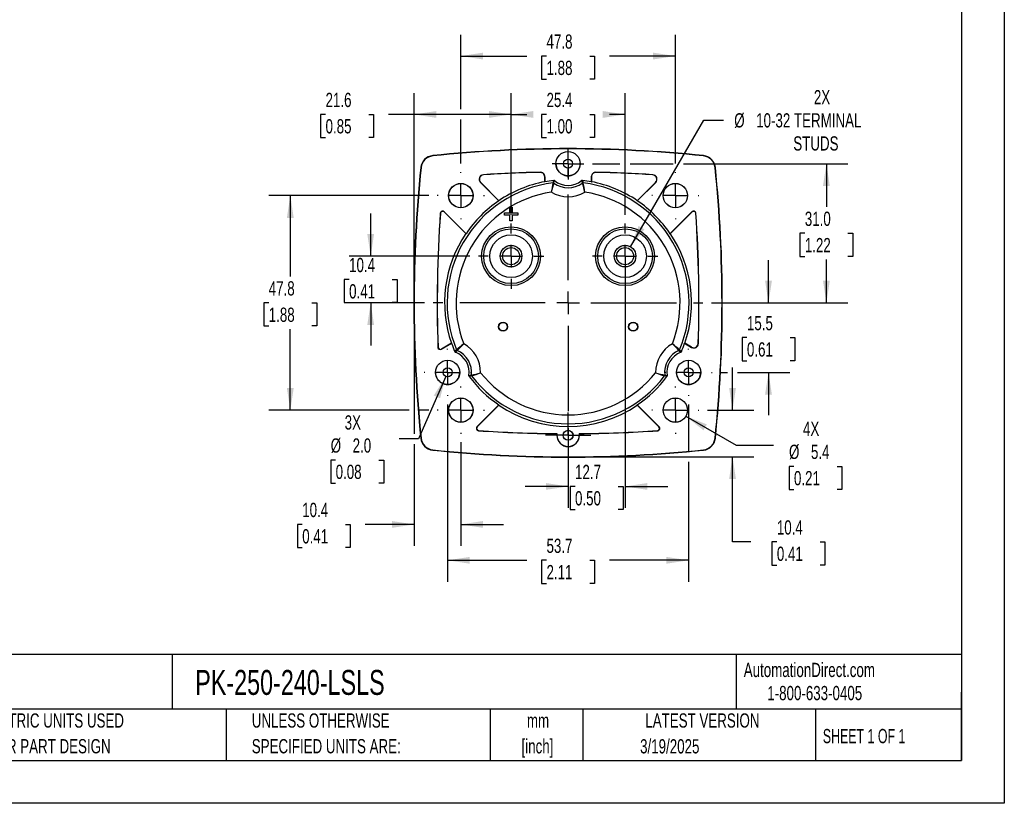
# Model space of a CAD drawing. Header units: millimetres. Extents: x 0 to 419, y 0 to 324.
# Tile 8 of 13: x 200 to 419, y 0 to 175. Entities that reach past the tile are written whole.
import ezdxf

# ---------------------------------------------------------------- set-up
doc = ezdxf.new("R2010")
doc.units = ezdxf.units.MM
doc.header["$LTSCALE"] = 1.5
doc.linetypes.add('CENTERX2', pattern=[20.32, 12.7, -2.54, 2.54, -2.54])
doc.layers.add('CENTER', color=40, linetype='CENTERX2')
doc.layers.add('DIMENSIONS', color=140, linetype='Continuous', lineweight=25)
doc.layers.add('TEXT', color=140, linetype='Continuous', lineweight=25)
doc.styles.add('SLDTEXTSTYLE0', font='TXT', dxfattribs={"width": 0.7})
doc.styles.add('SLDTEXTSTYLE1', font='TXT', dxfattribs={"width": 0.65})
doc.dimstyles.new('SLDDIMSTYLE0', dxfattribs={"dimtxt": 3.237012, "dimasz": 4.953, "dimexe": 0, "dimexo": 0.0625, "dimgap": 0.809253, "dimtad": 0, "dimtih": 1, "dimtoh": 1, "dimrnd": 1e-09, "dimzin": 12, "dimdsep": 46, "dimtxsty": 'SLDTEXTSTYLE0', "dimsah": 1, "dimcen": 0.09, "dimadec": 0, "dimazin": 3, "dimtfac": 1, "dimtofl": 0, "dimtmove": 0, "dimatfit": 3, "dimfxl": 0, "dimfrac": 2, "dimtolj": 1, "dimtzin": 12, "dimarcsym": 0})
doc.dimstyles.new('SLDDIMSTYLE2', dxfattribs={"dimtxt": 3.237012, "dimasz": 4.953, "dimexe": 0, "dimexo": 0.0625, "dimgap": 0.809253, "dimtad": 0, "dimtih": 1, "dimtoh": 1, "dimrnd": 1e-09, "dimzin": 12, "dimdsep": 46, "dimtxsty": 'SLDTEXTSTYLE0', "dimsah": 1, "dimcen": 0.09, "dimadec": 0, "dimazin": 3, "dimtfac": 1, "dimtmove": 0, "dimatfit": 0, "dimfxl": 0, "dimfrac": 2, "dimtolj": 1, "dimtzin": 12, "dimarcsym": 0})
doc.dimstyles.new('SLDDIMSTYLE4', dxfattribs={"dimtxt": 3.237012, "dimasz": 4.953, "dimexe": 0, "dimexo": 0.0625, "dimgap": 0.809253, "dimtad": 0, "dimtih": 1, "dimtoh": 1, "dimrnd": 1e-09, "dimzin": 4, "dimdsep": 46, "dimtxsty": 'SLDTEXTSTYLE0', "dimsah": 1, "dimcen": 0.09, "dimadec": 0, "dimazin": 1, "dimtfac": 1, "dimtofl": 0, "dimtmove": 0, "dimatfit": 3, "dimfxl": 0, "dimfrac": 2, "dimtolj": 1, "dimtzin": 12, "dimarcsym": 0})
doc.dimstyles.new('SLDDIMSTYLE5', dxfattribs={"dimtxt": 3.237012, "dimasz": 4.953, "dimexe": 0, "dimexo": 0.0625, "dimgap": 0.809253, "dimtad": 0, "dimtih": 1, "dimtoh": 1, "dimrnd": 1e-09, "dimzin": 12, "dimdsep": 46, "dimtxsty": 'SLDTEXTSTYLE0', "dimsah": 1, "dimcen": 0, "dimadec": 0, "dimazin": 3, "dimtfac": 1, "dimtofl": 0, "dimtmove": 0, "dimatfit": 3, "dimfxl": 0, "dimfrac": 2, "dimtolj": 1, "dimtzin": 12, "dimarcsym": 0})
doc.dimstyles.new('SLDDIMSTYLE6', dxfattribs={"dimtxt": 3.237012, "dimasz": 4.953, "dimexe": 0, "dimexo": 0.0625, "dimgap": 0.809253, "dimtad": 0, "dimtih": 1, "dimtoh": 1, "dimrnd": 1e-09, "dimzin": 12, "dimdsep": 46, "dimtxsty": 'SLDTEXTSTYLE0', "dimsah": 1, "dimcen": 0, "dimadec": 0, "dimazin": 3, "dimtfac": 1, "dimtofl": 0, "dimtmove": 0, "dimatfit": 3, "dimfxl": 0, "dimfrac": 2, "dimtolj": 1, "dimtzin": 12, "dimarcsym": 0})
doc.dimstyles.new('SLDDIMSTYLE7', dxfattribs={"dimtxt": 3.237012, "dimasz": 4.953, "dimexe": 0, "dimexo": 0.0625, "dimgap": 0.809253, "dimtad": 0, "dimtih": 1, "dimtoh": 1, "dimrnd": 1e-09, "dimzin": 4, "dimdsep": 46, "dimtxsty": 'SLDTEXTSTYLE0', "dimsah": 1, "dimcen": 0, "dimadec": 0, "dimazin": 1, "dimtfac": 1, "dimtofl": 0, "dimtmove": 0, "dimatfit": 3, "dimfxl": 0, "dimfrac": 2, "dimtolj": 1, "dimtzin": 12, "dimarcsym": 0})

# ---------------------------------------------------------------- blocks, each defined once
blk = doc.blocks.new('SW_NOTE_0_1')
at = {"layer": 'TEXT', "color": 0, "linetype": 'CENTERX2', "lineweight": 18, "char_height": 3.175, "attachment_point": 2, "style": 'SLDTEXTSTYLE0'}
for s, insert in [('mm', (4.27, 4.09)), ('[inch]', (4.14, -1.64))]:
    blk.add_mtext(s, dxfattribs=dict(at, insert=insert))
blk = doc.blocks.new('SW_NOTE_0_2')
at = {"layer": 'TEXT', "color": 0, "linetype": 'CENTERX2', "lineweight": 18, "char_height": 3.175, "attachment_point": 1, "style": 'SLDTEXTSTYLE0'}
for s, insert in [('UNLESS OTHERWISE', (0, 4.09)), ('SPECIFIED UNITS ARE:', (0, -1.64))]:
    blk.add_mtext(s, dxfattribs=dict(at, insert=insert))
blk = doc.blocks.new('SW_NOTE_0_6')
at = {"layer": 'TEXT', "color": 0, "linetype": 'CENTERX2', "lineweight": 18, "char_height": 3.175, "attachment_point": 1, "style": 'SLDTEXTSTYLE0'}
for s, insert in [('METRIC UNITS USED', (0, 4.09)), ('FOR PART DESIGN', (0, -1.64))]:
    blk.add_mtext(s, dxfattribs=dict(at, insert=insert))
blk = doc.blocks.new('_D_11')
at = {"layer": 'DIMENSIONS'}
for p, q in [((335.8, 124), (352.11, 152.25)), ((352.11, 152.25), (356.54, 152.25))]:
    blk.add_line(p, q, dxfattribs=at)
blk.add_solid([(335.8, 124), (338.93, 127.91), (337.61, 128.67)], dxfattribs=at)
at = {"layer": 'DIMENSIONS', "char_height": 3.175, "attachment_point": 1, "style": 'SLDTEXTSTYLE0'}
for s, insert in [('2X', (376.67, 158.92)), ('%%c', (358.92, 153.77)), ('10-32 TERMINAL', (363.81, 153.77)), ('STUDS', (372.08, 148.63))]:
    blk.add_mtext(s, dxfattribs=dict(at, insert=insert))
blk = doc.blocks.new('_D_12')
at = {"layer": 'DIMENSIONS'}
for p, q in [((298, 154.64), (298, 171.27)), ((345.8, 142.58), (345.8, 171.27)), ((298, 166.51), (312.7, 166.51)), ((317.09, 166.51), (316, 166.51)), ((316, 166.51), (316, 161.37)), ((326.71, 166.51), (327.79, 166.51)), ((327.79, 166.51), (327.79, 161.37)), ((345.8, 166.51), (331.09, 166.51)), ((316, 161.37), (317.09, 161.37)), ((327.79, 161.37), (326.71, 161.37)), ((298, 142.58), (298, 152.36))]:
    blk.add_line(p, q, dxfattribs=at)
for points in [[(298, 166.51), (302.95, 165.75), (302.95, 167.27)], [(345.8, 166.51), (340.84, 167.27), (340.84, 165.75)]]:
    blk.add_solid(points, dxfattribs=at)
at = {"layer": 'DIMENSIONS', "char_height": 3.175, "attachment_point": 1, "style": 'SLDTEXTSTYLE0'}
for s, insert in [('47.8', (317.09, 171.33)), ('1.88', (317.09, 165.46))]:
    blk.add_mtext(s, dxfattribs=dict(at, insert=insert))
blk = doc.blocks.new('_D_13')
at = {"layer": 'DIMENSIONS'}
for p, q in [((358.54, 87.61), (358.54, 97.14)), ((352.96, 87.61), (363.3, 87.61)), ((323.8, 77.21), (363.3, 77.21)), ((358.54, 58.24), (358.54, 77.21)), ((362.59, 58.24), (358.54, 58.24)), ((368.42, 58.24), (367.33, 58.24)), ((367.33, 58.24), (367.33, 53.09)), ((378.04, 58.24), (379.13, 58.24)), ((379.13, 58.24), (379.13, 53.09)), ((367.33, 53.09), (368.42, 53.09)), ((379.13, 53.09), (378.04, 53.09))]:
    blk.add_line(p, q, dxfattribs=at)
for points in [[(358.54, 87.61), (359.3, 92.57), (357.78, 92.57)], [(358.54, 77.21), (357.78, 72.26), (359.3, 72.26)]]:
    blk.add_solid(points, dxfattribs=at)
at = {"layer": 'DIMENSIONS', "char_height": 3.175, "attachment_point": 1, "style": 'SLDTEXTSTYLE0'}
for s, insert in [('10.4', (368.42, 63.06)), ('0.41', (368.42, 57.19))]:
    blk.add_mtext(s, dxfattribs=dict(at, insert=insert))
blk = doc.blocks.new('_D_14')
at = {"layer": 'DIMENSIONS'}
for p, q in [((287.6, 109.61), (287.6, 82.34)), ((287.6, 80.06), (287.6, 57.38)), ((298, 80.45), (298, 57.38)), ((262.65, 62.14), (261.57, 62.14)), ((261.57, 62.14), (261.57, 57)), ((272.27, 62.14), (273.36, 62.14)), ((273.36, 62.14), (273.36, 57)), ((287.6, 62.14), (276.66, 62.14)), ((298, 62.14), (307.52, 62.14)), ((261.57, 57), (262.65, 57)), ((273.36, 57), (272.27, 57))]:
    blk.add_line(p, q, dxfattribs=at)
for points in [[(287.6, 62.14), (282.64, 62.91), (282.64, 61.38)], [(298, 62.14), (302.95, 61.38), (302.95, 62.91)]]:
    blk.add_solid(points, dxfattribs=at)
at = {"layer": 'DIMENSIONS', "char_height": 3.175, "attachment_point": 1, "style": 'SLDTEXTSTYLE0'}
for s, insert in [('10.4', (262.65, 66.96)), ('0.41', (262.65, 61.09))]:
    blk.add_mtext(s, dxfattribs=dict(at, insert=insert))
blk = doc.blocks.new('_D_15')
at = {"layer": 'DIMENSIONS'}
for p, q in [((334.6, 120.02), (334.6, 65.85)), ((321.9, 79.55), (321.9, 65.85)), ((321.9, 70.61), (312.37, 70.61)), ((323.44, 70.61), (322.35, 70.61)), ((322.35, 70.61), (322.35, 65.47)), ((333.06, 70.61), (334.14, 70.61)), ((334.14, 70.61), (334.14, 65.47)), ((334.6, 70.61), (344.12, 70.61)), ((322.35, 65.47), (323.44, 65.47)), ((334.14, 65.47), (333.06, 65.47))]:
    blk.add_line(p, q, dxfattribs=at)
for points in [[(321.9, 70.61), (316.94, 71.37), (316.94, 69.85)], [(334.6, 70.61), (339.55, 69.85), (339.55, 71.37)]]:
    blk.add_solid(points, dxfattribs=at)
at = {"layer": 'DIMENSIONS', "char_height": 3.175, "attachment_point": 1, "style": 'SLDTEXTSTYLE0'}
for s, insert in [('12.7', (323.44, 75.43)), ('0.50', (323.44, 69.56))]:
    blk.add_mtext(s, dxfattribs=dict(at, insert=insert))
blk = doc.blocks.new('_D_16')
at = {"layer": 'DIMENSIONS'}
for p, q in [((290.83, 135.41), (255.23, 135.41)), ((260, 135.41), (260, 117.38)), ((255.19, 111.51), (254.1, 111.51)), ((254.1, 111.51), (254.1, 106.37)), ((264.81, 111.51), (265.89, 111.51)), ((265.89, 111.51), (265.89, 106.37)), ((254.1, 106.37), (255.19, 106.37)), ((260, 87.61), (260, 105.64)), ((265.89, 106.37), (264.81, 106.37)), ((286.45, 87.61), (255.23, 87.61)), ((290.83, 87.61), (288.74, 87.61))]:
    blk.add_line(p, q, dxfattribs=at)
for points in [[(260, 135.41), (259.23, 130.46), (260.76, 130.46)], [(260, 87.61), (260.76, 92.57), (259.23, 92.57)]]:
    blk.add_solid(points, dxfattribs=at)
at = {"layer": 'DIMENSIONS', "char_height": 3.175, "attachment_point": 1, "style": 'SLDTEXTSTYLE0'}
for s, insert in [('47.8', (255.19, 116.33)), ('1.88', (255.19, 110.46))]:
    blk.add_mtext(s, dxfattribs=dict(at, insert=insert))
blk = doc.blocks.new('_D_17')
at = {"layer": 'DIMENSIONS'}
for p, q in [((327.34, 142.52), (333.45, 142.52)), ((335.74, 142.52), (345.35, 142.52)), ((347.63, 142.52), (384.22, 142.52)), ((379.46, 142.52), (379.46, 132.89)), ((374.65, 127.02), (373.57, 127.02)), ((373.57, 127.02), (373.57, 121.87)), ((384.27, 127.02), (385.36, 127.02)), ((385.36, 127.02), (385.36, 121.87)), ((373.57, 121.87), (374.65, 121.87)), ((379.46, 111.51), (379.46, 121.15)), ((385.36, 121.87), (384.27, 121.87)), ((353.86, 111.51), (384.22, 111.51))]:
    blk.add_line(p, q, dxfattribs=at)
for points in [[(379.46, 142.52), (378.7, 137.57), (380.22, 137.57)], [(379.46, 111.51), (380.22, 116.47), (378.7, 116.47)]]:
    blk.add_solid(points, dxfattribs=at)
at = {"layer": 'DIMENSIONS', "char_height": 3.175, "attachment_point": 1, "style": 'SLDTEXTSTYLE0'}
for s, insert in [('31.0', (374.65, 131.84)), ('1.22', (374.65, 125.97))]:
    blk.add_mtext(s, dxfattribs=dict(at, insert=insert))
blk = doc.blocks.new('_D_18')
at = {"layer": 'DIMENSIONS'}
for p, q in [((366.56, 111.51), (366.56, 121.04)), ((353.86, 111.51), (371.32, 111.51)), ((361.75, 103.77), (360.66, 103.77)), ((360.66, 103.77), (360.66, 98.62)), ((371.37, 103.77), (372.45, 103.77)), ((372.45, 103.77), (372.45, 98.62)), ((360.66, 98.62), (361.75, 98.62)), ((372.45, 98.62), (371.37, 98.62)), ((355.89, 96.02), (357.4, 96.02)), ((359.68, 96.02), (371.32, 96.02)), ((366.56, 96.02), (366.56, 86.5))]:
    blk.add_line(p, q, dxfattribs=at)
for points in [[(366.56, 111.51), (367.32, 116.47), (365.79, 116.47)], [(366.56, 96.02), (365.79, 91.07), (367.32, 91.07)]]:
    blk.add_solid(points, dxfattribs=at)
at = {"layer": 'DIMENSIONS', "char_height": 3.175, "attachment_point": 1, "style": 'SLDTEXTSTYLE0'}
for s, insert in [('15.5', (361.75, 108.59)), ('0.61', (361.75, 102.72))]:
    blk.add_mtext(s, dxfattribs=dict(at, insert=insert))
blk = doc.blocks.new('_D_19')
at = {"layer": 'DIMENSIONS'}
for p, q in [((295.05, 88.88), (295.05, 49.39)), ((348.74, 88.88), (348.74, 78.36)), ((348.74, 76.07), (348.74, 49.39)), ((295.05, 54.15), (312.7, 54.15)), ((317.09, 54.15), (316, 54.15)), ((316, 54.15), (316, 49)), ((326.71, 54.15), (327.79, 54.15)), ((327.79, 54.15), (327.79, 49)), ((348.74, 54.15), (331.09, 54.15)), ((316, 49), (317.09, 49)), ((327.79, 49), (326.71, 49))]:
    blk.add_line(p, q, dxfattribs=at)
for points in [[(295.05, 54.15), (300, 53.39), (300, 54.91)], [(348.74, 54.15), (343.79, 54.91), (343.79, 53.39)]]:
    blk.add_solid(points, dxfattribs=at)
at = {"layer": 'DIMENSIONS', "char_height": 3.175, "attachment_point": 1, "style": 'SLDTEXTSTYLE0'}
for s, insert in [('53.7', (317.09, 58.97)), ('2.11', (317.09, 53.1))]:
    blk.add_mtext(s, dxfattribs=dict(at, insert=insert))
blk = doc.blocks.new('_D_20')
at = {"layer": 'DIMENSIONS'}
for p, q in [((277.91, 121.92), (277.91, 131.45)), ((300, 121.92), (273.15, 121.92)), ((273.1, 116.72), (272.02, 116.72)), ((272.02, 116.72), (272.02, 111.57)), ((282.72, 116.72), (283.81, 116.72)), ((283.81, 116.72), (283.81, 111.57)), ((272.02, 111.57), (273.1, 111.57)), ((289.93, 111.51), (273.15, 111.51)), ((277.91, 111.51), (277.91, 101.99)), ((283.81, 111.57), (282.72, 111.57))]:
    blk.add_line(p, q, dxfattribs=at)
for points in [[(277.91, 121.92), (278.67, 126.88), (277.15, 126.88)], [(277.91, 111.51), (277.15, 106.56), (278.67, 106.56)]]:
    blk.add_solid(points, dxfattribs=at)
at = {"layer": 'DIMENSIONS', "char_height": 3.175, "attachment_point": 1, "style": 'SLDTEXTSTYLE0'}
for s, insert in [('10.4', (273.1, 121.54)), ('0.41', (273.1, 115.67))]:
    blk.add_mtext(s, dxfattribs=dict(at, insert=insert))
blk = doc.blocks.new('_D_21')
at = {"layer": 'DIMENSIONS'}
for p, q in [((309.2, 131.12), (309.2, 158.26)), ((334.6, 131.12), (334.6, 158.26)), ((309.2, 153.5), (312.7, 153.5)), ((317.09, 153.5), (316, 153.5)), ((316, 153.5), (316, 148.35)), ((326.71, 153.5), (327.79, 153.5)), ((327.79, 153.5), (327.79, 148.35)), ((334.6, 153.5), (331.09, 153.5)), ((316, 148.35), (317.09, 148.35)), ((327.79, 148.35), (326.71, 148.35))]:
    blk.add_line(p, q, dxfattribs=at)
for points in [[(309.2, 153.5), (314.15, 152.74), (314.15, 154.26)], [(334.6, 153.5), (329.64, 154.26), (329.64, 152.74)]]:
    blk.add_solid(points, dxfattribs=at)
at = {"layer": 'DIMENSIONS', "char_height": 3.175, "attachment_point": 1, "style": 'SLDTEXTSTYLE0'}
for s, insert in [('25.4', (317.09, 158.32)), ('1.00', (317.09, 152.45))]:
    blk.add_mtext(s, dxfattribs=dict(at, insert=insert))
blk = doc.blocks.new('_D_22')
at = {"layer": 'DIMENSIONS'}
for p, q in [((348.15, 86.25), (359.34, 79.8)), ((359.34, 79.8), (367.67, 79.8)), ((372.23, 75.09), (371.14, 75.09)), ((371.14, 75.09), (371.14, 69.95)), ((381.84, 75.09), (382.93, 75.09)), ((382.93, 75.09), (382.93, 69.95)), ((371.14, 69.95), (372.23, 69.95)), ((382.93, 69.95), (381.84, 69.95))]:
    blk.add_line(p, q, dxfattribs=at)
blk.add_solid([(348.15, 86.25), (352.06, 83.12), (352.82, 84.44)], dxfattribs=at)
at = {"layer": 'DIMENSIONS', "char_height": 3.175, "attachment_point": 1, "style": 'SLDTEXTSTYLE0'}
for s, insert in [('4X', (374.24, 85.06)), ('%%c', (371.13, 79.91)), ('5.4', (376.02, 79.91)), ('0.21', (372.23, 74.04))]:
    blk.add_mtext(s, dxfattribs=dict(at, insert=insert))
blk = doc.blocks.new('_D_23')
at = {"layer": 'DIMENSIONS'}
for p, q in [((287.6, 113.42), (287.6, 158.26)), ((309.2, 131.12), (309.2, 158.26)), ((267.85, 153.5), (266.76, 153.5)), ((266.76, 153.5), (266.76, 148.35)), ((277.47, 153.5), (278.56, 153.5)), ((278.56, 153.5), (278.56, 148.35)), ((287.6, 153.5), (281.86, 153.5)), ((309.2, 153.5), (287.6, 153.5)), ((266.76, 148.35), (267.85, 148.35)), ((278.56, 148.35), (277.47, 148.35))]:
    blk.add_line(p, q, dxfattribs=at)
for points in [[(287.6, 153.5), (292.55, 152.74), (292.55, 154.26)], [(309.2, 153.5), (304.24, 154.26), (304.24, 152.74)]]:
    blk.add_solid(points, dxfattribs=at)
at = {"layer": 'DIMENSIONS', "char_height": 3.175, "attachment_point": 1, "style": 'SLDTEXTSTYLE0'}
for s, insert in [('21.6', (267.85, 158.32)), ('0.85', (267.85, 152.45))]:
    blk.add_mtext(s, dxfattribs=dict(at, insert=insert))
blk = doc.blocks.new('_D_24')
at = {"layer": 'DIMENSIONS'}
for p, q in [((294.65, 95.11), (288.6, 81.2)), ((288.6, 81.2), (284.27, 81.2)), ((270.1, 76.5), (269.01, 76.5)), ((269.01, 76.5), (269.01, 71.36)), ((279.72, 76.5), (280.81, 76.5)), ((280.81, 76.5), (280.81, 71.36)), ((269.01, 71.36), (270.1, 71.36)), ((280.81, 71.36), (279.72, 71.36))]:
    blk.add_line(p, q, dxfattribs=at)
blk.add_solid([(294.65, 95.11), (291.97, 90.87), (293.37, 90.26)], dxfattribs=at)
at = {"layer": 'DIMENSIONS', "char_height": 3.175, "attachment_point": 1, "style": 'SLDTEXTSTYLE0'}
for s, insert in [('3X', (272.11, 86.46)), ('%%c', (269, 81.32)), ('2.0', (273.89, 81.32)), ('0.08', (270.1, 75.45))]:
    blk.add_mtext(s, dxfattribs=dict(at, insert=insert))
blk = doc.blocks.new('SW_CENTERMARKSYMBOL_0')
at = {"layer": 'CENTER', "color": 0}
for p, q in [((0, 5.08), (0, 7.29)), ((0, 0), (0, 2.54)), ((-5.08, 0), (-7.29, 0)), ((0, 0), (-2.54, 0)), ((0, 0), (0, -2.54)), ((0, 0), (2.54, 0)), ((5.08, 0), (7.29, 0)), ((0, -5.08), (0, -7.29))]:
    blk.add_line(p, q, dxfattribs=at)
blk = doc.blocks.new('SW_CENTERMARKSYMBOL_1')
at = {"layer": 'CENTER', "color": 0}
for p, q in [((0, 5.08), (0, 7.29)), ((0, 0), (0, 2.54)), ((-5.08, 0), (-7.29, 0)), ((0, 0), (-2.54, 0)), ((0, 0), (0, -2.54)), ((0, 0), (2.54, 0)), ((5.08, 0), (7.29, 0)), ((0, -5.08), (0, -7.29))]:
    blk.add_line(p, q, dxfattribs=at)
blk = doc.blocks.new('SW_CENTERMARKSYMBOL_2')
at = {"layer": 'CENTER', "color": 0}
for p, q in [((0, 5.08), (0, 5.26)), ((0, 0), (0, 2.54)), ((-5.08, 0), (-5.26, 0)), ((0, 0), (-2.54, 0)), ((0, 0), (0, -2.54)), ((0, 0), (2.54, 0)), ((5.08, 0), (5.26, 0)), ((0, -5.08), (0, -5.26))]:
    blk.add_line(p, q, dxfattribs=at)
blk = doc.blocks.new('SW_CENTERMARKSYMBOL_3')
at = {"layer": 'CENTER', "color": 0}
for p, q in [((0, 5.08), (0, 5.26)), ((0, 0), (0, 2.54)), ((-5.08, 0), (-5.26, 0)), ((0, 0), (-2.54, 0)), ((0, 0), (0, -2.54)), ((0, 0), (2.54, 0)), ((5.08, 0), (5.26, 0)), ((0, -5.08), (0, -5.26))]:
    blk.add_line(p, q, dxfattribs=at)
blk = doc.blocks.new('SW_CENTERMARKSYMBOL_4')
at = {"layer": 'CENTER', "color": 0}
for p, q in [((0, 5.08), (0, 5.26)), ((0, 0), (0, 2.54)), ((-5.08, 0), (-5.26, 0)), ((0, 0), (-2.54, 0)), ((0, 0), (0, -2.54)), ((0, 0), (2.54, 0)), ((5.08, 0), (5.26, 0)), ((0, -5.08), (0, -5.26))]:
    blk.add_line(p, q, dxfattribs=at)
blk = doc.blocks.new('SW_CENTERMARKSYMBOL_5')
at = {"layer": 'CENTER', "color": 0}
for p, q in [((0, 5.08), (0, 5.26)), ((0, 0), (0, 2.54)), ((-5.08, 0), (-5.26, 0)), ((0, 0), (-2.54, 0)), ((0, 0), (0, -2.54)), ((0, 0), (2.54, 0)), ((5.08, 0), (5.26, 0)), ((0, -5.08), (0, -5.26))]:
    blk.add_line(p, q, dxfattribs=at)
blk = doc.blocks.new('SW_CENTERMARKSYMBOL_6')
at = {"layer": 'CENTER', "color": 0}
for p, q in [((0, 5.08), (0, 30.06)), ((0, 0), (0, 2.54)), ((-5.08, 0), (-30.06, 0)), ((0, 0), (-2.54, 0)), ((0, 0), (0, -2.54)), ((0, 0), (2.54, 0)), ((5.08, 0), (30.06, 0)), ((0, -5.08), (0, -30.06))]:
    blk.add_line(p, q, dxfattribs=at)
blk = doc.blocks.new('SW_CENTERMARKSYMBOL_7')
at = {"layer": 'CENTER', "color": 0}
for p, q in [((0, 2.54), (0, 3.54)), ((0, 0), (0, 2.54)), ((-2.54, 0), (-3.54, 0)), ((0, 0), (-2.54, 0)), ((0, 0), (0, -2.54)), ((0, 0), (2.54, 0)), ((2.54, 0), (3.54, 0)), ((0, -2.54), (0, -3.54))]:
    blk.add_line(p, q, dxfattribs=at)
blk = doc.blocks.new('SW_CENTERMARKSYMBOL_8')
at = {"layer": 'CENTER', "color": 0}
for p, q in [((0, 5.08), (0, 5.24)), ((0, 0), (0, 2.54)), ((-5.08, 0), (-5.24, 0)), ((0, 0), (-2.54, 0)), ((0, 0), (0, -2.54)), ((0, 0), (2.54, 0)), ((5.08, 0), (5.24, 0)), ((0, -5.08), (0, -5.24))]:
    blk.add_line(p, q, dxfattribs=at)
blk = doc.blocks.new('SW_CENTERMARKSYMBOL_9')
at = {"layer": 'CENTER', "color": 0}
for p, q in [((0, 2.54), (0, 5.06)), ((0, 0), (0, 2.54)), ((-2.54, 0), (-5.06, 0)), ((0, 0), (-2.54, 0)), ((0, 0), (0, -2.54)), ((0, 0), (2.54, 0)), ((2.54, 0), (5.06, 0)), ((0, -2.54), (0, -5.06))]:
    blk.add_line(p, q, dxfattribs=at)
blk = doc.blocks.new('SW_CENTERMARKSYMBOL_10')
at = {"layer": 'CENTER', "color": 0}
for p, q in [((0, 5.08), (0, 5.24)), ((0, 0), (0, 2.54)), ((-5.08, 0), (-5.24, 0)), ((0, 0), (-2.54, 0)), ((0, 0), (0, -2.54)), ((0, 0), (2.54, 0)), ((5.08, 0), (5.24, 0)), ((0, -5.08), (0, -5.24))]:
    blk.add_line(p, q, dxfattribs=at)

msp = doc.modelspace()

# ---------------------------------------------------------------- linework, layer by layer
at = {"color": 7, "linetype": 'Continuous'}
for p, q in [((419.104, 323.854), (419.104, 0.004)), ((419.104, 0.004), (0.004, 0.004))]:
    msp.add_line(p, q, dxfattribs=at)
for p, q in [((291.728, 144.33), (291.735, 144.262)), ((324.616, 142.513), (324.606, 142.746)), ((352.065, 144.33), (352.058, 144.262)), ((289.079, 141.681), (289.148, 141.674)), ((315.694, 140.615), (315.675, 140.596)), ((328.118, 140.596), (328.099, 140.615)), ((354.714, 141.681), (354.645, 141.674)), ((302.42, 138.343), (302.376, 138.36)), ((302.376, 138.36), (306.478, 134.258)), ((306.479, 134.284), (302.42, 138.343)), ((303.062, 140.048), (303.018, 140.065)), ((316.697, 139.596), (316.716, 139.616)), ((316.697, 139.596), (316.697, 138.517)), ((316.705, 138.518), (316.716, 138.499)), ((316.716, 138.499), (316.716, 139.616)), ((318.544, 138.258), (318.695, 138.805)), ((318.723, 138.211), (318.881, 138.751)), ((324.912, 138.751), (325.07, 138.211)), ((325.098, 138.805), (325.249, 138.258)), ((327.077, 139.616), (327.097, 139.596)), ((327.077, 139.616), (327.077, 138.499)), ((327.077, 138.499), (327.088, 138.518)), ((327.097, 139.596), (327.097, 138.517)), ((341.373, 138.343), (337.314, 134.284)), ((337.315, 134.258), (341.417, 138.36)), ((340.775, 140.065), (340.731, 140.048)), ((341.373, 138.343), (341.417, 138.36)), ((306.472, 134.279), (306.478, 134.258)), ((337.315, 134.258), (337.322, 134.279)), ((294.271, 131.811), (294.288, 131.768)), ((299.151, 126.932), (294.271, 131.811)), ((294.288, 131.768), (299.112, 126.943)), ((308.949, 132.81), (308.947, 132.813)), ((308.947, 132.813), (309.447, 132.813)), ((308.947, 131.563), (308.947, 132.813)), ((308.949, 132.81), (309.444, 132.81)), ((308.949, 131.56), (308.949, 132.81)), ((309.447, 132.813), (309.444, 132.81)), ((309.444, 132.81), (309.444, 131.56)), ((309.447, 132.813), (309.447, 131.563)), ((349.522, 131.811), (344.642, 126.932)), ((344.681, 126.943), (349.506, 131.768)), ((349.506, 131.768), (349.522, 131.811)), ((293.419, 131.492), (293.435, 131.449)), ((307.697, 131.063), (307.697, 131.563)), ((307.697, 131.563), (307.699, 131.56)), ((307.697, 131.563), (308.947, 131.563)), ((307.697, 131.063), (307.699, 131.065)), ((308.947, 131.063), (307.697, 131.063)), ((307.699, 131.065), (307.699, 131.56)), ((307.699, 131.56), (308.949, 131.56)), ((308.949, 131.065), (307.699, 131.065)), ((308.947, 131.563), (308.949, 131.56)), ((308.947, 131.063), (308.949, 131.065)), ((308.947, 129.813), (308.947, 131.063)), ((308.947, 129.813), (308.949, 129.815)), ((309.447, 129.813), (308.947, 129.813)), ((308.949, 129.815), (308.949, 131.065)), ((309.444, 129.815), (308.949, 129.815)), ((309.447, 131.563), (309.444, 131.56)), ((309.444, 131.56), (310.694, 131.56)), ((310.694, 131.065), (309.444, 131.065)), ((309.444, 131.065), (309.444, 129.815)), ((309.447, 131.063), (309.444, 131.065)), ((309.447, 129.813), (309.444, 129.815)), ((309.447, 131.563), (310.697, 131.563)), ((310.697, 131.063), (309.447, 131.063)), ((309.447, 131.063), (309.447, 129.813)), ((310.697, 131.563), (310.694, 131.56)), ((310.694, 131.56), (310.694, 131.065)), ((310.697, 131.063), (310.694, 131.065)), ((310.697, 131.563), (310.697, 131.063)), ((350.358, 131.449), (350.374, 131.492)), ((299.151, 126.932), (299.112, 126.943)), ((344.681, 126.943), (344.642, 126.932)), ((292.916, 101.634), (292.897, 101.601)), ((293.647, 101.185), (295.935, 102.506)), ((293.665, 101.218), (293.647, 101.185)), ((295.895, 102.505), (293.665, 101.218)), ((295.895, 102.505), (295.935, 102.506)), ((296.66, 100.639), (297.058, 101.044)), ((346.735, 101.044), (347.133, 100.639)), ((347.858, 102.506), (347.898, 102.505)), ((347.858, 102.506), (349.424, 101.602)), ((349.406, 101.635), (347.898, 102.505)), ((349.406, 101.635), (349.424, 101.602)), ((350.923, 102.437), (350.905, 102.47)), ((296.799, 100.505), (297.188, 100.912)), ((346.605, 100.912), (346.994, 100.505)), ((297.769, 96.013), (297.759, 96.246)), ((300.361, 95.415), (299.815, 95.282)), ((300.411, 95.237), (299.862, 95.095)), ((343.932, 95.095), (343.382, 95.237)), ((343.978, 95.282), (343.432, 95.415)), ((351.463, 96.013), (351.453, 96.246)), ((306.478, 88.767), (301.598, 83.888)), ((301.641, 83.904), (306.466, 88.729)), ((306.466, 88.729), (306.478, 88.767)), ((337.327, 88.729), (337.315, 88.767)), ((342.195, 83.888), (337.315, 88.767)), ((337.327, 88.729), (342.152, 83.904)), ((301.598, 83.888), (301.641, 83.904)), ((342.152, 83.904), (342.195, 83.888)), ((289.148, 81.351), (289.079, 81.344)), ((301.917, 83.035), (301.961, 83.051)), ((319.397, 82.374), (319.377, 82.355)), ((319.377, 82.355), (319.377, 82.013)), ((319.377, 82.013), (319.397, 82.013)), ((319.397, 82.013), (319.397, 82.374)), ((324.416, 82.355), (324.397, 82.374)), ((324.397, 82.374), (324.397, 82.013)), ((324.397, 82.013), (324.416, 82.013)), ((324.416, 82.013), (324.416, 82.355)), ((341.833, 83.051), (341.876, 83.035)), ((354.714, 81.344), (354.645, 81.351)), ((291.728, 78.695), (291.735, 78.764)), ((352.065, 78.695), (352.058, 78.764))]:
    msp.add_line(p, q)
at = {"flags": 128}
for points in [[(324.486, 141.683), (324.577, 142.053), (324.616, 142.513)], [(297.639, 95.183), (297.73, 95.553), (297.769, 96.013)], [(351.333, 95.183), (351.423, 95.553), (351.463, 96.013)]]:
    msp.add_lwpolyline(points, dxfattribs=at)
for centre, radius in [((321.897, 142.524), 2.7), ((321.897, 142.524), 1), ((297.997, 135.413), 2.719), ((297.997, 135.413), 2.7), ((345.797, 135.413), 2.719), ((345.797, 135.413), 2.7), ((309.197, 121.913), 6.558), ((309.197, 121.913), 6.1), ((334.597, 121.913), 6.558), ((334.597, 121.913), 6.1), ((309.197, 121.924), 4.75), ((334.597, 121.924), 4.75), ((309.197, 121.924), 2.4), ((309.197, 121.924), 1.9), ((334.597, 121.924), 2.4), ((334.597, 121.924), 1.9), ((307.397, 106.211), 1.015), ((307.397, 106.211), 0.95), ((336.397, 106.211), 1.015), ((336.397, 106.211), 0.95), ((295.05, 96.024), 2.7), ((295.05, 96.024), 1), ((348.743, 96.024), 2.7), ((348.743, 96.024), 1), ((297.997, 87.613), 2.719), ((297.997, 87.613), 2.7), ((345.797, 87.613), 2.719), ((345.797, 87.613), 2.7), ((321.897, 82.013), 1.111), ((321.897, 82.013), 1.1)]:
    msp.add_circle(centre, radius)
for centre, radius, start, end in [((321.897, -148.187), 294.069, 84.11164, 95.88836), ((321.897, -148.187), 294, 84.11164, 95.88836), ((292.032, 141.377), 2.969, 95.88836, 174.11164), ((292.032, 141.377), 2.9, 95.88836, 174.11164), ((351.761, 141.377), 2.9, 5.88836, 84.11164), ((351.761, 141.377), 2.969, 5.88836, 84.11164), ((581.597, 111.513), 294.069, 174.11164, 185.88836), ((581.597, 111.513), 294, 174.11164, 185.88836), ((321.897, -148.237), 288.919, 91.23006, 93.74645), ((321.897, -148.237), 288.9, 91.23397, 93.73802), ((315.697, 139.596), 1, 359.99935, 91.23463), ((315.716, 139.616), 1, 359.99933, 91.23073), ((321.897, 142.513), 2.7, 179.88574, 0), ((328.077, 139.616), 1, 88.76927, 180.00067), ((328.097, 139.596), 1, 88.76537, 180.00065), ((321.897, -148.237), 288.919, 86.25355, 88.76994), ((321.897, -148.237), 288.9, 86.26198, 88.76603), ((62.197, 111.513), 294, 354.11164, 5.88836), ((62.197, 111.513), 294.069, 354.11164, 5.88836), ((321.897, 111.513), 26.955, 97.14505, 202.85495), ((303.083, 139.067), 1, 93.74164, 225.0049), ((303.127, 139.05), 1, 93.73301, 225.00498), ((321.897, 111.513), 27.5, 100.88122, 124.11878), ((321.897, 111.513), 27.479, 96.68982, 100.86738), ((350.684, 131.289), 32.887, 167.7661, 171.43529), ((318.575, 138.01), 0.25, 53.59047, 97.13786), ((318.725, 138.556), 0.25, 51.27825, 96.69007), ((321.897, 142.513), 4.821, 231.2785, 308.7215), ((325.069, 138.556), 0.25, 83.30993, 128.72175), ((325.218, 138.01), 0.25, 82.86261, 126.40953), ((321.897, 111.513), 27.479, 79.13262, 83.31018), ((321.897, 111.513), 26.955, 337.14505, 82.85495), ((293.04, 131.277), 32.957, 8.56858, 12.23003), ((321.897, 111.513), 27.5, 55.88122, 79.11878), ((340.666, 139.05), 1, 314.99503, 86.26693), ((340.71, 139.067), 1, 314.99515, 86.25849), ((321.896, 111.513), 24.955, 98.60159, 201.39841), ((342.884, 130.443), 25.379, 162.17591, 166.91861), ((321.897, 142.513), 7.345, 239.45506, 300.54494), ((321.897, 142.513), 5.345, 233.58327, 306.41673), ((300.79, 130.41), 25.503, 13.09287, 17.81261), ((321.897, 111.513), 24.955, 338.60159, 81.39841), ((321.897, 111.513), 27.479, 124.13262, 145.86738), ((321.897, 111.513), 27.479, 34.13262, 55.86738), ((293.918, 131.458), 0.5, 44.99513, 176.03956), ((293.934, 131.414), 0.5, 44.99513, 176.04794), ((349.859, 131.414), 0.5, 3.95206, 135.00487), ((349.875, 131.458), 0.5, 3.96044, 135.00487), ((581.647, 111.513), 288.919, 176.03468, 181.96598), ((581.647, 111.513), 288.9, 176.04306, 181.95963), ((62.147, 111.513), 288.9, 358.20623, 3.95694), ((62.147, 111.513), 288.919, 358.19984, 3.96532), ((321.897, 111.513), 27.517, 145.89274, 199.10726), ((321.897, 111.513), 27.517, 340.89274, 34.10726), ((293.397, 101.618), 0.5, 181.96359, 300.00239), ((293.415, 101.651), 0.5, 181.95724, 300.00239), ((321.897, 111.513), 27.479, 199.13262, 203.31018), ((319.208, 76.641), 32.957, 128.56858, 132.23003), ((297.288, 101.141), 0.25, 202.86261, 246.40953), ((316.084, 83.785), 25.503, 133.09287, 137.81261), ((295.05, 96.013), 7.345, 359.45506, 60.54494), ((348.743, 96.013), 7.345, 119.45506, 180.54494), ((327.797, 83.872), 25.379, 42.17591, 46.91861), ((324.63, 76.694), 32.887, 47.7661, 51.43529), ((346.505, 101.141), 0.25, 293.59047, 337.13786), ((321.897, 111.513), 27.479, 336.68982, 340.86738), ((349.906, 102.501), 1, 239.99757, 358.20864), ((349.924, 102.468), 1, 239.99763, 358.20226), ((296.89, 100.738), 0.25, 203.30993, 248.72175), ((295.05, 96.013), 4.821, 351.2785, 68.7215), ((295.05, 96.013), 5.345, 353.58327, 66.41673), ((348.743, 96.013), 5.345, 113.58327, 186.41673), ((348.743, 96.013), 4.821, 111.2785, 188.7215), ((346.903, 100.738), 0.25, 291.27825, 336.69007), ((295.05, 96.013), 2.7, 179.88584, 0), ((300.062, 95.244), 0.25, 171.27825, 216.69007), ((321.897, 111.513), 27.479, 216.68982, 235.86738), ((300.61, 95.387), 0.25, 173.59047, 217.13786), ((295.009, 120.224), 25.379, 282.17591, 286.91861), ((290.376, 126.555), 32.887, 287.7661, 291.43529), ((321.897, 111.513), 26.955, 217.14505, 322.85495), ((321.897, 111.512), 24.955, 218.60159, 321.39841), ((321.897, 111.513), 27.479, 304.13262, 323.31018), ((353.441, 126.621), 32.957, 248.56858, 252.23003), ((348.815, 120.343), 25.503, 253.09287, 257.81261), ((343.183, 95.387), 0.25, 322.86261, 6.40953), ((343.731, 95.244), 0.25, 323.30993, 8.72175), ((348.743, 96.013), 2.7, 179.88582, 0), ((321.897, 111.513), 27.517, 235.89274, 304.10726), ((301.952, 83.534), 0.5, 134.99513, 266.03956), ((301.995, 83.55), 0.5, 134.99513, 266.04794), ((341.798, 83.55), 0.5, 273.95206, 45.00487), ((341.842, 83.534), 0.5, 273.96044, 45.00487), ((292.032, 81.649), 2.969, 185.88836, 264.11164), ((292.032, 81.649), 2.9, 185.88836, 264.11164), ((321.897, 371.263), 288.919, 266.03468, 269.50041), ((321.897, 371.263), 288.9, 266.04306, 269.50418), ((321.897, 82.013), 2.519, 180, 0), ((321.897, 82.013), 2.5, 180, 0), ((321.897, 371.263), 288.9, 270.49582, 273.95694), ((321.897, 371.263), 288.919, 270.49959, 273.96532), ((351.761, 81.649), 2.9, 275.88836, 354.11164), ((351.761, 81.649), 2.969, 275.88836, 354.11164), ((321.897, 371.213), 294.069, 264.11164, 275.88836), ((321.897, 371.213), 294, 264.11164, 275.88836)]:
    msp.add_arc(centre, radius, start, end)
at = {"layer": 'TEXT'}
for p, q in [((409.575, 314.325), (409.575, 9.525)), ((409.575, 33.189), (9.525, 33.189)), ((233.638, 33.189), (233.638, 20.955)), ((359.363, 33.189), (359.363, 20.955)), ((409.575, 9.525), (409.575, 24.765)), ((409.575, 20.955), (9.525, 20.955)), ((245.67, 20.955), (245.67, 9.525)), ((304.536, 20.955), (304.536, 9.525)), ((325.218, 20.955), (325.218, 9.525)), ((377.023, 20.955), (377.023, 9.525)), ((9.525, 9.525), (409.575, 9.525))]:
    msp.add_line(p, q, dxfattribs=at)

# ---------------------------------------------------------------- block references
at = {"layer": 'CENTER'}
for name, p in [('SW_CENTERMARKSYMBOL_7', (321.897, 142.524)), ('SW_CENTERMARKSYMBOL_6', (321.897, 111.513)), ('SW_CENTERMARKSYMBOL_3', (297.997, 135.413)), ('SW_CENTERMARKSYMBOL_2', (345.797, 135.413)), ('SW_CENTERMARKSYMBOL_0', (309.197, 121.924)), ('SW_CENTERMARKSYMBOL_1', (334.597, 121.924)), ('SW_CENTERMARKSYMBOL_10', (295.05, 96.024)), ('SW_CENTERMARKSYMBOL_8', (348.743, 96.024)), ('SW_CENTERMARKSYMBOL_4', (297.997, 87.613)), ('SW_CENTERMARKSYMBOL_5', (345.797, 87.613)), ('SW_CENTERMARKSYMBOL_9', (321.897, 82.013))]:
    msp.add_blockref(name, p, dxfattribs=at)
at = {"layer": 'TEXT', "linetype": 'CENTERX2', "lineweight": 18}
for name, p in [('SW_NOTE_0_6', (192.718, 15.953)), ('SW_NOTE_0_2', (251.412, 15.953)), ('SW_NOTE_0_1', (310.929, 15.939))]:
    msp.add_blockref(name, p, dxfattribs=at)

# ---------------------------------------------------------------- texts
for s, insert, char_height, attachment_point, style in [('AutomationDirect.com', (361.042, 31.315), 3.175, 1, 'SLDTEXTSTYLE0'), ('PK-250-240-LSLS', (238.812, 29.718), 5.55625, 1, 'SLDTEXTSTYLE0'), ('1-800-633-0405', (366.287, 26.156), 3.175, 1, 'SLDTEXTSTYLE0'), ('LATEST VERSION', (351.828, 20.046), 3.175, 2, 'SLDTEXTSTYLE0'), ('SHEET 1 OF 1', (378.662, 16.577), 3.175, 1, 'SLDTEXTSTYLE1'), ('3/19/2025', (344.552, 14.291), 3.175, 2, 'SLDTEXTSTYLE0')]:
    msp.add_mtext(s, dxfattribs=dict(at, insert=insert, char_height=char_height, attachment_point=attachment_point, style=style))

# ---------------------------------------------------------------- dimensions: what is measured, and where the dimension line sits
at = {"layer": 'DIMENSIONS'}
for base, p1, p2, dimstyle, picture, middle in [((297.997, 166.51), (345.797, 140.672), (297.997, 140.672), 'SLDDIMSTYLE0', '_D_12', (321.897, 166.51)), ((287.597, 153.499), (309.197, 129.214), (287.597, 111.513), 'SLDDIMSTYLE0', '_D_23', (272.66, 153.499)), ((334.597, 153.499), (309.197, 129.214), (334.597, 129.214), 'SLDDIMSTYLE0', '_D_21', (321.897, 153.499)), ((334.597, 70.611), (321.897, 81.455), (334.597, 121.924), 'SLDDIMSTYLE2', '_D_15', (328.247, 70.611)), ((287.597, 62.144), (297.997, 82.354), (287.597, 111.513), 'SLDDIMSTYLE2', '_D_14', (267.463, 62.144)), ((295.05, 54.148), (348.743, 90.784), (295.05, 90.784), 'SLDDIMSTYLE0', '_D_19', (321.897, 54.148))]:
    dim = msp.add_linear_dim(base=base, p1=p1, p2=p2, dimstyle=dimstyle, dxfattribs=at)
    dim.commit()
    dim.dimension.update_dxf_attribs({"geometry": picture, "text_midpoint": middle, "dimtype": 160})
dim = msp.add_diameter_dim_2p(p1=(333.397, 119.845), p2=(335.797, 124.002), text='2X\\P%%c10-32 TERMINAL\\PSTUDS', dimstyle='SLDDIMSTYLE5', override={"dimpost": '<>'}, dxfattribs=at)
dim.commit()
dim.dimension.update_dxf_attribs({"geometry": '_D_11', "text_midpoint": (379.462, 152.253), "dimtype": 163})
for base, p1, p2, dimstyle, picture, middle in [((379.462, 111.513), (325.437, 142.524), (351.954, 111.513), 'SLDDIMSTYLE4', '_D_17', (379.462, 127.018)), ((259.997, 87.613), (292.737, 135.413), (292.737, 87.613), 'SLDDIMSTYLE0', '_D_16', (259.997, 111.513)), ((277.912, 121.924), (291.839, 111.513), (301.907, 121.924), 'SLDDIMSTYLE2', '_D_20', (277.912, 116.718)), ((366.556, 96.024), (351.954, 111.513), (353.983, 96.024), 'SLDDIMSTYLE2', '_D_18', (366.556, 103.768)), ((358.539, 77.213), (351.056, 87.613), (321.897, 77.213), 'SLDDIMSTYLE2', '_D_13', (358.539, 58.238))]:
    dim = msp.add_linear_dim(base=base, p1=p1, p2=p2, angle=90, dimstyle=dimstyle, dxfattribs=at)
    dim.commit()
    dim.dimension.update_dxf_attribs({"geometry": picture, "text_midpoint": middle, "dimtype": 160})
for p1, p2, text, dimstyle, picture, middle in [((295.449, 96.94), (294.651, 95.107), '3X\\P<>', 'SLDDIMSTYLE7', '_D_24', (274.91, 79.073)), ((343.442, 88.972), (348.151, 86.253), '4X\\P<>', 'SLDDIMSTYLE6', '_D_22', (377.035, 77.667))]:
    dim = msp.add_diameter_dim_2p(p1=p1, p2=p2, text=text, dimstyle=dimstyle, dxfattribs=at)
    dim.commit()
    dim.dimension.update_dxf_attribs({"geometry": picture, "text_midpoint": middle, "dimtype": 163})

doc.saveas('drawing.dxf')
